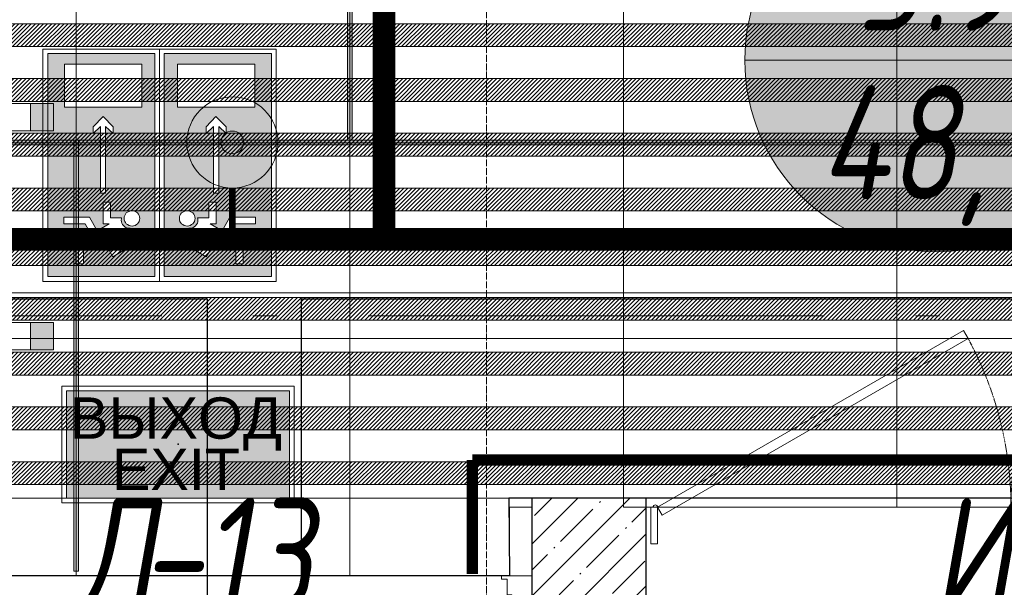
# Model space of a CAD drawing. Header units: millimetres. Extents: x -551130 to 178656, y -69521 to 202936.
# Tile 173 of 256: x -178527 to -176368, y 177194 to 178439. Entities that reach past the tile are written whole.
import ezdxf
from ezdxf import colors
from ezdxf.entities.mleader import LeaderData, LeaderLine
from ezdxf.enums import TextEntityAlignment as Align
from ezdxf.math import Vec2, Vec3

# ---------------------------------------------------------------- set-up
doc = ezdxf.new("R2010")
doc.units = ezdxf.units.MM
for name, pattern in [('( Hidden )', [0.375, 0.25, -0.125]), ('-D1-02х01', [3, 2, -1]), ('-D1d1-15x02', [19, 15, -2, 0, -2]), ('DASHDOT', [25.4, 12.7, -6.35, 0, -6.35])]:
    doc.linetypes.add(name, pattern=pattern)
doc.layers.get('Defpoints').update_dxf_attribs({"color": 31})
for name, color, linetype, lineweight in [('_0', 7, 'Continuous', 13), ('A-DOOR', 7, 'Continuous', 5), ('A-DOOR-IDEN', 7, 'Continuous', 9), ('A-FLOR', 7, 'Continuous', 5), ('A-WALL', 7, 'Continuous', 5), ('dim_light', 12, 'Continuous', 9), ('dim_razv', 93, 'DASHDOT', 9), ('I-WALL', 7, 'Continuous', 5), ('light_pot', 52, 'Continuous', 15), ('ob_pomeshen', 62, 'Continuous', 13), ('pot', 183, 'Continuous', 15), ('pot sh', 183, 'Continuous', 15), ('S-GRID', 7, 'Continuous', 5)]:
    doc.layers.add(name, color=color, linetype=linetype, lineweight=lineweight)
doc.layers.add('PDF11_0', color=30, linetype='Continuous', true_color=0xff7f00)
doc.layers.add('PDF7_Geometry', color=7, linetype='Continuous', true_color=0xaaaaaa)
doc.layers.add('pol', color=7, linetype='Continuous', lineweight=15, true_color=0x738991)
doc.layers.add('Сводный план', color=1, linetype='Continuous', lineweight=0, true_color=0xff0000)
doc.layers.add('Аварийные светильники', color=1, linetype='Continuous')
doc.styles.add('fl_iso paper', font='isocpeur.ttf', dxfattribs={"width": 0.8, "oblique": 10})
doc.styles.add('In tre', font='isocpeur.ttf', dxfattribs={"width": 0.8, "oblique": 10})
doc.styles.add('Титульник', font='arial.ttf')
doc.dimstyles.new('In tre 1_75', dxfattribs={"dimtxt": 220, "dimasz": 120, "dimexe": 60, "dimexo": 10, "dimgap": 50, "dimtad": 1, "dimdec": 0, "dimrnd": 5, "dimzin": 0, "dimdsep": 46, "dimtxsty": 'fl_iso paper', "dimblk": 'ARCHTICK', "dimcen": 0, "dimdle": 60, "dimadec": 0, "dimazin": 0, "dimtfac": 1, "dimtdec": 0, "dimtofl": 0, "dimtmove": 1, "dimatfit": 1, "dimfxl": 1, "dimtfill": 1, "dimtolj": 1, "dimtzin": 0, "dimarcsym": 1})
pattern_1 = [(225, (-233499.5126, 158829.997), (4.49012806, -4.49012806), [])]
pattern_2 = [(225, (-233499.5126, 159189.997), (4.49012806, -4.49012806), [])]

# ---------------------------------------------------------------- blocks, each defined once
blk = doc.blocks.new('помещение')
at = {"linetype": 'ByBlock', "true_color": 0xffffff}
h = blk.add_hatch(color=7, dxfattribs=at)
h.dxf.hatch_style = 1
edge = h.paths.add_edge_path()
edge.add_arc((0, 0), 420, 0, 360)
at = {"color": 0}
blk.add_line((-420, 0), (420, 0), dxfattribs=at)
blk.add_circle((0, 0), 420, dxfattribs=at)
at = {"linetype": 'ByBlock', "style": 'fl_iso paper', "oblique": 10, "width": 0.8}
for tag, p in [('TXT1', (0, 190)), ('TXT2', (0, -180))]:
    blk.add_attdef(tag, text='', height=250, dxfattribs=at).set_placement(p, align=Align.MIDDLE_CENTER)
blk = doc.blocks.new('*U3558')
at = {"layer": 'light_pot', "linetype": 'ByBlock', "lineweight": 0}
h = blk.add_hatch(color=252, dxfattribs=at)
h.dxf.hatch_style = 1
h.paths.add_polyline_path([(-500, 30), (-550, 30), (-550, -30), (-500, -30)])
h = blk.add_hatch(color=252, dxfattribs=at)
h.dxf.hatch_style = 1
h.paths.add_polyline_path([(500, 30), (550, 30), (550, -30), (500, -30)])
for points in [[(-500, 30), (-550, 30), (-550, -30), (-500, -30)], [(500, -30), (-500, -30), (-500, 30), (500, 30)], [(500, 30), (550, 30), (550, -30), (500, -30)]]:
    blk.add_lwpolyline(points, close=True, dxfattribs=at)
blk = doc.blocks.new('*U3553')
at = {"layer": 'light_pot', "color": 0, "linetype": 'ByBlock', "lineweight": -2, "transparency": 16777216}
for p in [(5200, 480), (5200, 0)]:
    blk.add_blockref('*U3558', p, dxfattribs=at)
blk = doc.blocks.new('_ArchTick')
at = {"color": 0, "linetype": 'ByBlock', "lineweight": 9, "const_width": 0.15}
blk.add_lwpolyline([(-0.5, -0.5), (0.5, 0.5)], dxfattribs=at)
blk = doc.blocks.new('*D10777')
at = {"layer": 'Defpoints', "color": 0, "transparency": 16777216}
for p in [(-173802.9, 177952.5), (-179002.9, 177714.9), (-173802.9, 177714.9)]:
    blk.add_point(p, dxfattribs=at)
at = {"layer": 'dim_light', "color": 0, "lineweight": -2, "transparency": 16777216}
for p, q in [((-179002.9, 177724.9), (-179002.9, 178012.5)), ((-173802.9, 177724.9), (-173802.9, 178012.5)), ((-179062.9, 177952.5), (-173742.9, 177952.5))]:
    blk.add_line(p, q, dxfattribs=at)
at = {"layer": 'dim_light', "color": 0, "lineweight": -2, "transparency": 16777216, "xscale": 120, "yscale": 120, "zscale": 120, "rotation": 180}
blk.add_blockref('_ArchTick', (-179002.9, 177952.5), dxfattribs=at)
at = {"layer": 'dim_light', "color": 0, "lineweight": -2, "transparency": 16777216, "xscale": 120, "yscale": 120, "zscale": 120}
blk.add_blockref('_ArchTick', (-173802.9, 177952.5), dxfattribs=at)
at = {"layer": 'dim_light', "color": 0, "transparency": 16777216, "insert": (-175476.8, 178112.5), "char_height": 220, "attachment_point": 5, "style": 'fl_iso paper', "bg_fill": 3, "box_fill_scale": 1.1, "bg_fill_color": 256, "bg_fill_true_color": 13158600, "bg_fill_transparency": 0}
blk.add_mtext('\\A1;5200', dxfattribs=at)
blk = doc.blocks.new('*U3363')
at = {"lineweight": 5, "true_color": 0x1f7a00}
h = blk.add_hatch(color=86, dxfattribs=at)
h.paths.add_polyline_path([(208609, -393976.3), (208143.3, -393976.3), (208143.3, -394200), (208609, -394200)])
h.paths.add_polyline_path([(208298.8, -394069.2), (208298.8, -394084.6), (208253.3, -394084.6), (208253.3, -394072.2), (208239.2, -394096.9), (208267.3, -394113.1), (208267.3, -394166.8), (208253.3, -394166.8), (208253.3, -394122.1), (208225.1, -394105.9), (208225.1, -394141.2), (208169.8, -394141.2), (208169.8, -394125.5), (208209.4, -394125.5), (208209.4, -394088.4), (208235.8, -394043.2), (208213.6, -394043.2), (208197.4, -394071.4), (208184.7, -394064.1), (208206, -394027.9), (208244.3, -394027.9), (208244.3, -394028.7), (208244.3, -394029.6), (208244.7, -394033), (208245.6, -394036), (208247.3, -394039), (208249.4, -394041.5), (208252, -394043.7), (208255, -394045.4), (208257.9, -394046.2), (208261.4, -394046.6), (208263.9, -394046.2), (208266, -394045.8), (208266, -394069.2)], flags=16)
h.paths.add_polyline_path([(208280.5, -394027.5), (208279.7, -394030.4), (208278, -394033.4), (208276.3, -394036), (208273.7, -394037.7), (208271.2, -394039.4), (208268.2, -394040.2), (208264.8, -394040.7), (208261.8, -394040.2), (208258.8, -394039.4), (208256.2, -394037.7), (208253.7, -394036), (208252, -394033.4), (208250.3, -394030.4), (208249.4, -394027.5), (208249, -394024.1), (208249.4, -394021.1), (208250.3, -394017.7), (208252, -394015.1), (208253.7, -394012.6), (208256.2, -394010.4), (208258.8, -394009.1), (208261.8, -394008.3), (208264.8, -394007.9), (208268.2, -394008.3), (208271.2, -394009.1), (208273.7, -394010.4), (208276.3, -394012.6), (208278, -394015.1), (208279.7, -394017.7), (208280.5, -394021.1), (208281, -394024.1)], flags=16)
h.paths.add_polyline_path([(208456.8, -394079.2), (208442.3, -394063.5), (208456.4, -394063.5), (208477.7, -394084.3), (208456.4, -394105.6), (208442.3, -394105.6), (208456.8, -394089.9), (208317.9, -394089.9), (208317.9, -394079.2)], flags=16)
h.paths.add_polyline_path([(208497.4, -394003.6), (208586.9, -394003.6), (208586.9, -394165.1), (208497.4, -394165.1)], flags=16)
at = {"color": 7, "lineweight": 5}
for points in [[(208133.5, -393966.5), (208618.4, -393966.5), (208618.4, -394210.2), (208133.5, -394210.2)], [(208497.4, -394003.6), (208586.9, -394003.6), (208586.9, -394165.1), (208497.4, -394165.1), (208497.4, -394003.6)], [(208264.8, -394007.9), (208268.2, -394008.3), (208271.2, -394009.1), (208273.7, -394010.4), (208276.3, -394012.6), (208278, -394015.1), (208279.7, -394017.7), (208280.5, -394021.1), (208281, -394024.1), (208280.5, -394027.5), (208279.7, -394030.4), (208278, -394033.4), (208276.3, -394036), (208273.7, -394037.7), (208271.2, -394039.4), (208268.2, -394040.2), (208264.8, -394040.7), (208261.8, -394040.2), (208258.8, -394039.4), (208256.2, -394037.7), (208253.7, -394036), (208252, -394033.4), (208250.3, -394030.4), (208249.4, -394027.5), (208249, -394024.1), (208249.4, -394021.1), (208250.3, -394017.7), (208252, -394015.1), (208253.7, -394012.6), (208256.2, -394010.4), (208258.8, -394009.1), (208261.8, -394008.3), (208264.8, -394007.9)], [(208169.8, -394125.5), (208209.4, -394125.5), (208209.4, -394088.4), (208235.8, -394043.2), (208213.6, -394043.2), (208197.4, -394071.4), (208184.7, -394064.1), (208206, -394027.9), (208244.3, -394027.9), (208244.3, -394027.9), (208244.3, -394028.7), (208244.3, -394029.6), (208244.7, -394033), (208245.6, -394036), (208247.3, -394039), (208249.4, -394041.5), (208252, -394043.7), (208255, -394045.4), (208257.9, -394046.2), (208261.4, -394046.6), (208263.9, -394046.2), (208266, -394045.8), (208266, -394069.2), (208298.8, -394069.2), (208298.8, -394084.6), (208253.3, -394084.6), (208253.3, -394072.2), (208239.2, -394096.9), (208267.3, -394113.1), (208267.3, -394166.8), (208253.3, -394166.8), (208253.3, -394122.1), (208225.1, -394105.9), (208225.1, -394141.2), (208169.8, -394141.2), (208169.8, -394125.5)], [(208456.8, -394079.2), (208442.3, -394063.5), (208456.4, -394063.5), (208477.7, -394084.3), (208456.4, -394105.6), (208442.3, -394105.6), (208456.8, -394089.9), (208317.9, -394089.9), (208317.9, -394079.2), (208456.8, -394079.2)]]:
    blk.add_lwpolyline(points, close=True, dxfattribs=at)
at = {"color": 84, "lineweight": 0}
blk.add_lwpolyline([(208143.3, -393976.3), (208609, -393976.3), (208609, -394200), (208143.3, -394200), (208143.3, -393976.3)], close=True, dxfattribs=at)
blk = doc.blocks.new('*U11950')
at = {"layer": 'pol', "true_color": 0x007dfa, "transparency": 33554687}
h = blk.add_hatch(color=150, dxfattribs=at)
h.dxf.hatch_style = 1
h.paths.add_polyline_path([(21910, 0), (0, 0), (0, -10), (21910, -10)])
at = {"layer": 'pol', "color": 162, "true_color": 0x2c3cc9}
blk.add_lwpolyline([(21910, 0), (0, 0), (0, -10), (21910, -10)], close=True, dxfattribs=at)
blk = doc.blocks.new('*U3362')
at = {"layer": 'Аварийные светильники', "lineweight": 5, "true_color": 0x1f7a00}
h = blk.add_hatch(color=86, dxfattribs=at)
h.paths.add_polyline_path([(208609, -394200), (208609, -393976.3), (208143.3, -393976.3), (208143.3, -394200)])
h.paths.add_polyline_path([(208609, -394173.6), (208609, -394001.1), (208143.3, -394001.1), (208143.3, -394173.6)], flags=17)
h.paths.add_polyline_path([(208609, -394173.6), (208609, -394001.1), (208143.3, -394001.1), (208143.3, -394173.6)], flags=17)
at = {"color": 7, "lineweight": 5}
for points in [[(208133.5, -393966.5), (208618.4, -393966.5), (208618.4, -394210.2), (208133.5, -394210.2)], [(208143.3, -393976.3), (208609, -393976.3), (208609, -394200), (208143.3, -394200), (208143.3, -393976.3)]]:
    blk.add_lwpolyline(points, close=True, dxfattribs=at)
at = {"layer": 'Аварийные светильники', "color": 1}
blk.add_point((208376.2, -394087.4), dxfattribs=at)
at = {"layer": 'Аварийные светильники', "color": 7, "true_color": 0xffffff, "style": 'Титульник'}
for s, p in [('ВЫХОД', (208371.7, -393989.8)), ('EXIT', (208371.7, -394096.7))]:
    blk.add_text(s, height=86.24, dxfattribs=at).set_placement(p, align=Align.TOP_CENTER)
blk = doc.blocks.new('*U12236')
at = {"layer": 'pol', "true_color": 0x007dfa, "transparency": 33554687}
h = blk.add_hatch(color=150, dxfattribs=at)
h.dxf.hatch_style = 1
h.paths.add_polyline_path([(985.9, 0), (0, 0), (0, -10), (985.9, -10)])
at = {"layer": 'pol', "color": 162, "true_color": 0x2c3cc9}
blk.add_lwpolyline([(985.9, 0), (0, 0), (0, -10), (985.9, -10)], close=True, dxfattribs=at)
blk = doc.blocks.new('*U11945')
at = {"layer": 'pol', "true_color": 0x007dfa, "transparency": 33554687}
h = blk.add_hatch(color=150, dxfattribs=at)
h.dxf.hatch_style = 1
h.paths.add_polyline_path([(945, 0), (0, 0), (0, -10), (945, -10)])
at = {"layer": 'pol', "color": 162, "true_color": 0x2c3cc9}
blk.add_lwpolyline([(945, 0), (0, 0), (0, -10), (945, -10)], close=True, dxfattribs=at)
blk = doc.blocks.new('ghftytytd')
at = {"layer": 'PDF7_Geometry', "color": 5, "lineweight": 18, "true_color": 0x0000ff}
for points in [[(18250.4, 19570), (11830.3, 19570)], [(11830.3, 19470), (18250.4, 19470)]]:
    blk.add_lwpolyline(points, dxfattribs=at)
for points in [[(13087.4, 19520), (14087.5, 19520)], [(14287.5, 19520), (14340.4, 19520)], [(14540.4, 19520), (15540.4, 19520)], [(15740.4, 19520), (15793.3, 19520)]]:
    blk.add_lwpolyline(points, close=True, dxfattribs=at)
blk = doc.blocks.new('hgkjgkkl')
at = {"layer": 'PDF11_0', "lineweight": 25}
blk.add_lwpolyline([(17907.1, 19556), (14393.4, 19556), (14393.4, 17352.5), (13775.3, 17352.5), (13775.3, 17521.8), (14188.1, 17521.8), (14188.1, 19556), (6942.7, 19556), (6942.7, 21348.8), (6212.4, 21348.8), (6212.4, 22161.6), (7505.7, 22161.6), (7505.7, 20305.3), (10242.6, 20305.3), (10242.6, 20995.3), (10877.6, 20995.3), (10877.6, 20305.3), (25076.3, 20305.3)], dxfattribs=at)
blk = doc.blocks.new('jjgyff55')
at = {"layer": 'Сводный план', "lineweight": 13, "true_color": 0x00c200}
h = blk.add_hatch(color=92, dxfattribs=at)
h.dxf.hatch_style = 1
edge = h.paths.add_edge_path()
edge.add_arc((8217.4, 17550.8), 25, 0, 360)
at = {"layer": 'Сводный план', "color": 96, "true_color": 0x008000}
for points, const_width in [([(25024, 19861.4), (23724.1, 19872.2), (23724.4, 17338.4), (1155.3, 17338.4), (1176.4, 19982.9), (207.8, 19978.6)], 50), ([(8550, 17361.8), (8550, 18612.6)], 50), ([(8217.4, 17450.8), (8217.4, 17338.4)], 15)]:
    blk.add_lwpolyline(points, dxfattribs=dict(at, const_width=const_width))
at = {"layer": 'Сводный план', "color": 92, "lineweight": 13, "true_color": 0x00c200}
for radius in [100, 25]:
    blk.add_circle((8217.4, 17550.8), radius, dxfattribs=at)
blk = doc.blocks.new('A_DOR_Door - INT_1_Double_50_1450Wx2200_ЛК-7183046-50_AS_M_L17')
at = {"layer": 'A-DOOR'}
for p, q in [((-670, 100), (-670, 1140)), ((-670, 1140), (-660, 1140)), ((-670, 1050), (-670, 1140)), ((-660, 1140), (-660, 1125)), ((-660, 1125), (-620, 1125)), ((-620, 1125), (-620, 1050)), ((-670, 190), (-670, 1050)), ((-620, 1050), (-620, 190)), ((670, 400), (660, 400)), ((660, 400), (660, 385)), ((670, 100), (670, 400)), ((670, 310), (670, 400)), ((660, 385), (620, 385)), ((620, 385), (620, 310)), ((620, 310), (620, 190)), ((670, 190), (670, 310)), ((-670, 100), (-670, 190)), ((-620, 190), (-620, 115)), ((620, 190), (620, 115)), ((670, 100), (670, 190)), ((-660, 115), (-660, 100)), ((-620, 115), (-660, 115)), ((620, 115), (660, 115)), ((660, 115), (660, 100)), ((-680, 100), (-725, 100)), ((-725, 100), (-725, 50)), ((-680, 92), (-680, 100)), ((-670, 92), (-680, 92)), ((-660, 100), (-670, 100)), ((-670, 58), (-670, 92)), ((660, 100), (670, 100)), ((680, 92), (670, 92)), ((670, 92), (670, 58)), ((725, 100), (680, 100)), ((680, 100), (680, 92)), ((725, 50), (725, 100)), ((-725, 50), (-658, 50)), ((-658, 58), (-670, 58)), ((-658, 50), (-658, 58)), ((670, 58), (658, 58)), ((658, 58), (658, 50)), ((658, 50), (725, 50))]:
    blk.add_line(p, q, dxfattribs=at)
at = {"layer": 'A-DOOR', "linetype": '-D1-02х01'}
for centre, radius, start, end in [((-670, 100), 1040, 360, 90), ((670, 100), 300, 90, 180)]:
    blk.add_arc(centre, radius, start, end, dxfattribs=at)
blk = doc.blocks.new('A_MEQ_DoorWall - ОВ-7415657-50_AS_M_L17')
at = {"layer": 'A-DOOR'}
for p, q in [((21.2, 487.5), (-650, 100)), ((31.2, 470.2), (21.2, 487.5)), ((218.8, 470.2), (228.8, 487.5)), ((228.8, 487.5), (900, 100)), ((-640, 82.7), (31.2, 470.2)), ((890, 82.7), (218.8, 470.2)), ((-675, 100), (-675, -100)), ((-650, 100), (-665, 100)), ((-665, 100), (-665, 20)), ((-650, 20), (-650, 100)), ((-650, 100), (-640, 82.7)), ((900, 100), (890, 82.7)), ((915, 100), (900, 100)), ((900, 100), (900, 20)), ((915, 20), (915, 100)), ((925, 100), (925, -100)), ((-665, 20), (-650, 20)), ((900, 20), (915, 20))]:
    blk.add_line(p, q, dxfattribs=at)
at = {"layer": 'A-DOOR', "linetype": '-D1-02х01'}
for centre, start, end in [((-650, 100), 360, 30), ((900, 100), 150, 180)]:
    blk.add_arc(centre, 775, start, end, dxfattribs=at)
at = {"layer": 'A-DOOR'}
for centre in [(-655, 100), (905, 100)]:
    blk.add_arc(centre, 5, 0, 180, dxfattribs=at)

msp = doc.modelspace()

# ---------------------------------------------------------------- hatches: boundary and pattern name
at = {"layer": '_0', "transparency": 33554534}
h = msp.add_hatch(color=252, dxfattribs=at)
h.dxf.hatch_style = 1
h.paths.add_polyline_path([(-186504.2, 164969.4), (-186502.9, 167869.4), (-186002.9, 167869.4), (-186002.9, 168219.4), (-183952.9, 168219.4), (-183952.9, 172269.4), (-179002.9, 172269.4), (-179002.9, 170769.4), (-177452.9, 170769.4), (-177452.9, 177169.4), (-185852.9, 177169.4), (-185852.9, 178969.4), (-186852.9, 178969.4), (-186852.9, 180969.4), (-184102.9, 180969.4), (-184102.9, 180269.4), (-183352.9, 180269.4), (-183352.9, 179219.4), (-163952.9, 179219.4), (-163952.9, 180969.4), (-160672.9, 180969.4), (-160672.9, 178969.4), (-161752.9, 178969.4), (-161752.9, 177169.4), (-169752.9, 177169.4), (-169752.9, 168219.4), (-161802.9, 168219.4), (-161802.9, 167819.4), (-161302.9, 167819.4), (-161302.9, 164969.4), (-163402.9, 164969.4), (-163402.9, 166169.4), (-183902.9, 166169.4), (-183902.9, 164969.4)], flags=16)
h.paths.add_polyline_path([(-192753.7, 187670.2), (-154802.1, 187670.2), (-154802.1, 157718.6), (-192753.7, 157718.6)])
at = {"layer": 'A-WALL'}
h = msp.add_hatch(dxfattribs=at)
h.set_pattern_fill('FP_1', color=256, style=0, pattern_type=2)
h.set_pattern_definition([(45, (-192252.935, 158219.386), (-57.02463, 57.02463), []), (45, (-192195.91, 158219.386), (-57.02463, 57.02463), [100.806, -20.161, 3.353, -16.808])])
h.paths.add_polyline_path([(-177402.9, 170569.4), (-177152.9, 170569.4), (-177152.9, 177389.4), (-177402.9, 177389.4), (-177402.9, 171269.4)])
at = {"layer": 'pot sh', "linetype": 'ByBlock', "lineweight": 0, "true_color": 0x91caaf}
h = msp.add_hatch(dxfattribs=at)
h.set_pattern_fill('ANSI31', color=253, scale=2, angle=180)
h.set_pattern_definition([(225, (-233499.5126, 159549.997), (4.49012806, -4.49012806), [])])
h.paths.add_polyline_path([(-185632.9, 178379.4), (-161972.9, 178379.4), (-161972.9, 178429.4), (-185632.9, 178429.4)])
h = msp.add_hatch(dxfattribs=at)
h.set_pattern_fill('ANSI31', color=253, scale=2, angle=180)
h.set_pattern_definition([(225, (-233499.5126, 158709.997), (4.49012806, -4.49012806), [])])
h.paths.add_polyline_path([(-185632.9, 177539.4), (-161972.9, 177539.4), (-161972.9, 177589.4), (-185632.9, 177589.4)])
h = msp.add_hatch(dxfattribs=at)
h.set_pattern_fill('ANSI31', color=253, scale=2, angle=180)
h.set_pattern_definition(pattern_1)
h.paths.add_polyline_path([(-185632.9, 177419.4), (-161972.9, 177419.4), (-161972.9, 177469.4), (-185632.9, 177469.4)])

# ---------------------------------------------------------------- linework, layer by layer
at = {"layer": 'A-FLOR'}
for p, q in [((-177452.9, 177219.4), (-177452.9, 177369.4)), ((-177452.9, 177369.4), (-177402.9, 177369.4))]:
    msp.add_line(p, q, dxfattribs=at)
at = {"layer": 'A-WALL', "lineweight": 25}
for p, q in [((-177152.9, 177389.4), (-177402.9, 177389.4)), ((-177402.9, 170369.4), (-177402.9, 177389.4)), ((-177152.9, 176619.4), (-177152.9, 177389.4))]:
    msp.add_line(p, q, dxfattribs=at)
at = {"layer": 'Defpoints'}
msp.add_lwpolyline([(-174582.9, 177389.4), (-177454.5, 177389.4), (-177452.9, 177219.4), (-178902.9, 177219.4), (-178902.9, 177389.4), (-184302.9, 177389.4)], dxfattribs=at)
at = {"layer": 'dim_razv', "color": 1, "linetype": '( Hidden )', "ltscale": 10, "true_color": 0xff0a0a, "const_width": 25}
for points in [[(-174532.9, 177472.9), (-177534, 177472.9)], [(-177534, 177472.9), (-177534, 177222.9)]]:
    msp.add_lwpolyline(points, dxfattribs=at)
at = {"layer": 'I-WALL'}
msp.add_line((-177152.9, 177389.4), (-175552.9, 177389.4), dxfattribs=at)
at = {"layer": 'pot sh'}
for points in [[(-185632.9, 178379.4), (-161972.9, 178379.4), (-161972.9, 178429.4), (-185632.9, 178429.4)], [(-185632.9, 177539.4), (-161972.9, 177539.4), (-161972.9, 177589.4), (-185632.9, 177589.4)], [(-185632.9, 177419.4), (-161972.9, 177419.4), (-161972.9, 177469.4), (-185632.9, 177469.4)]]:
    msp.add_lwpolyline(points, close=True, dxfattribs=at)
at = {"layer": 'S-GRID', "linetype": '-D1d1-15x02'}
msp.add_line((-177502.9, 155426.4), (-177502.9, 188827.9), dxfattribs=at)

# ---------------------------------------------------------------- block references
at = {"layer": 'A-DOOR', "color": 8, "true_color": 0x7f7f7f}
msp.add_blockref('A_MEQ_DoorWall - ОВ-7415657-50_AS_M_L17', (-176477.9, 177269.4), dxfattribs=at)
at = {"layer": 'A-DOOR', "color": 8, "true_color": 0x7f7f7f, "rotation": 180}
msp.add_blockref('A_DOR_Door - INT_1_Double_50_1450Wx2200_ЛК-7183046-50_AS_M_L17', (-178127.9, 177269.4), dxfattribs=at)
at = {"layer": 'light_pot'}
msp.add_blockref('*U3553', (-184202.9, 177744.9), dxfattribs=at)

# ---------------------------------------------------------------- texts
at = {"layer": 'A-DOOR-IDEN', "lineweight": 5, "char_height": 250, "attachment_point": 1, "style": 'fl_iso paper'}
for s, insert, width in [('Д', (-178406, 177390.4), 174.367), ('-13', (-178262.2, 177390.4), 372.785), ('И', (-176526.3, 177390.4), 186.392)]:
    msp.add_mtext(s, dxfattribs=dict(at, insert=insert, width=width))

# ---------------------------------------------------------------- next in the draw order: dimensions: what is measured, and where the dimension line sits
at = {"layer": 'dim_light'}
dim = msp.add_linear_dim(base=(-173802.9, 177952.5), p1=(-179002.9, 177714.9), p2=(-173802.9, 177714.9), dimstyle='In tre 1_75', dxfattribs=at)
dim.commit()
dim.dimension.update_dxf_attribs({"geometry": '*D10777', "text_midpoint": (-175476.8, 177952.5), "dimtype": 160})

# ---------------------------------------------------------------- next in the draw order: hatches: boundary and pattern name
at = {"layer": 'pot sh', "linetype": 'ByBlock', "lineweight": 0, "true_color": 0x91caaf}
h = msp.add_hatch(dxfattribs=at)
h.set_pattern_fill('ANSI31', color=253, scale=2, angle=180)
h.set_pattern_definition(pattern_2)
h.paths.add_polyline_path([(-185632.9, 178259.4), (-161972.9, 178259.4), (-161972.9, 178309.4), (-185632.9, 178309.4)])
h = msp.add_hatch(dxfattribs=at)
h.set_pattern_fill('ANSI31', color=253, scale=2, angle=180)
h.set_pattern_definition([(225, (-233499.5126, 159069.997), (4.49012806, -4.49012806), [])])
h.paths.add_polyline_path([(-185632.9, 178139.4), (-161972.9, 178139.4), (-161972.9, 178189.4), (-185632.9, 178189.4)])
h = msp.add_hatch(dxfattribs=at)
h.set_pattern_fill('ANSI31', color=253, scale=2, angle=180)
h.set_pattern_definition(pattern_2)
h.paths.add_polyline_path([(-185632.9, 178019.4), (-161972.9, 178019.4), (-161972.9, 178069.4), (-185632.9, 178069.4)])
h = msp.add_hatch(dxfattribs=at)
h.set_pattern_fill('ANSI31', color=253, scale=2, angle=180)
h.set_pattern_definition(pattern_1)
h.paths.add_polyline_path([(-185632.9, 177899.4), (-161972.9, 177899.4), (-161972.9, 177949.4), (-185632.9, 177949.4)])
h = msp.add_hatch(dxfattribs=at)
h.set_pattern_fill('ANSI31', color=253, scale=2, angle=180)
h.set_pattern_definition([(225, (-233499.5126, 158949.997), (4.49012806, -4.49012806), [])])
h.paths.add_polyline_path([(-185632.9, 177779.4), (-161972.9, 177779.4), (-161972.9, 177829.4), (-185632.9, 177829.4)])
h = msp.add_hatch(dxfattribs=at)
h.set_pattern_fill('ANSI31', color=253, scale=2, angle=180)
h.set_pattern_definition([(225, (-233499.5126, 158589.997), (4.49012806, -4.49012806), [])])
h.paths.add_polyline_path([(-185632.9, 177659.4), (-161972.9, 177659.4), (-161972.9, 177709.4), (-185632.9, 177709.4)])

# ---------------------------------------------------------------- next in the draw order: linework, layer by layer
at = {"layer": 'pot'}
msp.add_lwpolyline([(-185632.9, 177389.4), (-185632.9, 179189.4), (-186632.9, 179189.4), (-186632.9, 180749.4), (-184322.9, 180749.4), (-184322.9, 180049.4), (-183572.9, 180049.4), (-183572.9, 179289.4), (-183972.9, 179289.4), (-183972.9, 178949.4), (-163632.9, 178949.4), (-163632.9, 180749.4), (-160892.9, 180749.2), (-160892.9, 179189.3), (-161972.9, 179189.5), (-161972.9, 177389.4)], close=True, dxfattribs=at)
at = {"layer": 'pot sh'}
for points in [[(-185632.9, 178259.4), (-161972.9, 178259.4), (-161972.9, 178309.4), (-185632.9, 178309.4)], [(-185632.9, 178139.4), (-161972.9, 178139.4), (-161972.9, 178189.4), (-185632.9, 178189.4)], [(-185632.9, 178019.4), (-161972.9, 178019.4), (-161972.9, 178069.4), (-185632.9, 178069.4)], [(-185632.9, 177899.4), (-161972.9, 177899.4), (-161972.9, 177949.4), (-185632.9, 177949.4)], [(-185632.9, 177779.4), (-161972.9, 177779.4), (-161972.9, 177829.4), (-185632.9, 177829.4)], [(-185632.9, 177659.4), (-161972.9, 177659.4), (-161972.9, 177709.4), (-185632.9, 177709.4)]]:
    msp.add_lwpolyline(points, close=True, dxfattribs=at)

# ---------------------------------------------------------------- next in the draw order: leaders
at = {"layer": 'dim_razv', "color": 0, "linetype": 'ByBlock'}
ml = msp.add_multileader_mtext('Standard', dxfattribs=at)
ml.set_content('Зеркало на стене, выполнить в один уровень с отделкой стен', style='In tre')
ml.set_leader_properties()
ml.build(insert=Vec2(0, 0))
ml.multileader.update_dxf_attribs({"text_left_attachment_type": 6, "text_right_attachment_type": 6, "dogleg_length": 1, "arrow_head_size": 0, "scale": 50})
ctx = ml.context
ctx.base_point, ctx.scale, ctx.char_height, ctx.arrow_head_size, ctx.landing_gap_size, ctx.plane_origin = Vec3(-175055.1, 180516.1), 50, 200, 0, 4.5, Vec3(-168243.2, 185356.1)
ctx.left_attachment, ctx.right_attachment = 6, 6
notes = []
notes.append((ctx, [(0, (1, 1, 0), (-172112.8, 180516.1), (-1, 0), 50, [(1, [(-170663.5, 177472.9)], 0, [])])]))
ctx.mtext.insert, ctx.mtext.width, ctx.mtext.defined_height, ctx.mtext.flow_direction = Vec3(-175050.6, 180756.1), 3092.716, 696.6, 5
ctx.mtext.has_bg_fill, ctx.mtext.bg_color, ctx.mtext.bg_scale_factor, ctx.mtext.bg_transparency, ctx.mtext.use_window_bg_color = 1, -1027028792, 1.5, 0, 1
for ctx, leaders in notes:
    for number, flags, end, landing, length, lines in leaders:
        leader = LeaderData()
        leader.index, (leader.has_last_leader_line, leader.has_dogleg_vector, leader.attachment_direction) = number, flags
        leader.last_leader_point, leader.dogleg_vector, leader.dogleg_length = Vec3(end), Vec3(landing), length
        for number, points, colour, breaks in lines:
            line = LeaderLine()
            line.index, line.vertices, line.color, line.breaks = number, Vec3.list(points), colors.encode_raw_color(colour), breaks
            leader.lines.append(line)
        ctx.leaders.append(leader)

# ---------------------------------------------------------------- next in the draw order: linework, layer by layer
at = {"layer": 'pol'}
for points in [[(-178402.9, 178969.4), (-178402.9, 178168.8), (-177802.9, 178168.8), (-177802.9, 179160.3)], [(-177802.9, 179160.3), (-177802.9, 178168.8), (-177202.9, 178168.8), (-177202.9, 178969.4)], [(-179002.9, 178969.4), (-179002.9, 178168.8), (-178402.9, 178168.8), (-178402.9, 178969.4)], [(-177202.9, 178969.4), (-177202.9, 178168.8), (-176602.9, 178168.8), (-176602.9, 178969.4)], [(-176602.9, 178969.4), (-176602.9, 178168.8), (-176002.9, 178168.8), (-176002.9, 178969.4)], [(-179002.9, 177369.4), (-179002.9, 178168.8), (-178402.9, 178168.8), (-178402.9, 177219.4)], [(-178402.9, 177219.4), (-178402.9, 178168.8), (-177802.9, 178168.8), (-177802.9, 177219.4)], [(-177802.9, 177219.4), (-177802.9, 178168.8), (-177202.9, 178168.8), (-177202.9, 177369.4)]]:
    msp.add_lwpolyline(points, dxfattribs=at)
for points in [[(-176602.9, 178168.8), (-176602.9, 177369.4), (-177202.9, 177369.4), (-177202.9, 178168.8)], [(-176002.9, 178168.8), (-176002.9, 177369.4), (-176602.9, 177369.4), (-176602.9, 178168.8)]]:
    msp.add_lwpolyline(points, close=True, dxfattribs=at)

# ---------------------------------------------------------------- next in the draw order: block references
at = {"layer": 'light_pot'}
for p, xscale, yscale, zscale, rotation in [((235444.8, -40675.4), -1.0500000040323, 1.0500000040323, 1.0500000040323, 270), ((-591884.9, -40675.4), 1.050000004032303, 1.050000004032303, 1.050000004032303, 90)]:
    msp.add_blockref('*U3363', p, dxfattribs=dict(at, xscale=xscale, yscale=yscale, zscale=zscale, rotation=rotation))
at = {"layer": 'light_pot', "xscale": 1.0500000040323, "yscale": 1.0500000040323, "zscale": 1.0500000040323}
msp.add_blockref('*U3362', (-396974.4, 591299.6), dxfattribs=at)
at = {"layer": 'pol', "xscale": -1, "rotation": 180}
msp.add_blockref('*U11950', (-184707.9, 178164.4), dxfattribs=at)

# ---------------------------------------------------------------- next in the draw order: leaders
at = {"layer": 'pol', "color": 0, "linetype": 'ByBlock'}
ml = msp.add_multileader_mtext('Standard', dxfattribs=at)
ml.set_content('Металлический профиль', style='In tre')
ml.set_leader_properties()
ml.build(insert=Vec2(0, 0))
ml.multileader.update_dxf_attribs({"text_left_attachment_type": 6, "text_right_attachment_type": 6, "dogleg_length": 1, "arrow_head_size": 0, "scale": 50})
ctx = ml.context
ctx.base_point, ctx.scale, ctx.char_height, ctx.arrow_head_size, ctx.landing_gap_size, ctx.plane_origin = Vec3(-179004.6, 181656.2), 50, 200, 0, 4.5, Vec3(-172032.8, 180206.5)
ctx.left_attachment, ctx.right_attachment = 6, 6
notes = []
notes.append((ctx, [(1, (1, 1, 0), (-179054.6, 181656.2), (1, 0), 50, [(1, [(-180045.2, 178174.4)], 0, [])])]))
ctx.mtext.insert, ctx.mtext.width, ctx.mtext.defined_height, ctx.mtext.flow_direction = Vec3(-179000.1, 181916.2), 2495.091, 696.6, 5
ctx.mtext.has_bg_fill, ctx.mtext.bg_color, ctx.mtext.bg_scale_factor, ctx.mtext.bg_transparency, ctx.mtext.use_window_bg_color = 1, -1027028792, 1.5, 0, 1
for ctx, leaders in notes:
    for number, flags, end, landing, length, lines in leaders:
        leader = LeaderData()
        leader.index, (leader.has_last_leader_line, leader.has_dogleg_vector, leader.attachment_direction) = number, flags
        leader.last_leader_point, leader.dogleg_vector, leader.dogleg_length = Vec3(end), Vec3(landing), length
        for number, points, colour, breaks in lines:
            line = LeaderLine()
            line.index, line.vertices, line.color, line.breaks = number, Vec3.list(points), colors.encode_raw_color(colour), breaks
            leader.lines.append(line)
        ctx.leaders.append(leader)

# ---------------------------------------------------------------- next in the draw order: block references
at = {"layer": 'ob_pomeshen'}
msp.add_blockref('помещение', (-176516.7, 178349.5), dxfattribs=at).add_auto_attribs({'TXT1': '3.9', 'TXT2': '48,7'})
at = {"layer": 'pol', "rotation": 90}
msp.add_blockref('*U12236', (-177807.9, 178174.4), dxfattribs=at)
at = {"layer": 'pol', "xscale": -1, "rotation": 90}
msp.add_blockref('*U11945', (-178407.9, 178174.4), dxfattribs=at)
at = {"layer": 'Сводный план'}
for name, p in [('hgkjgkkl', (-192302.9, 158269.4)), ('jjgyff55', (-186277.9, 160618.6)), ('ghftytytd', (-192302.9, 158269.4))]:
    msp.add_blockref(name, p, dxfattribs=at)

doc.saveas('drawing.dxf')
